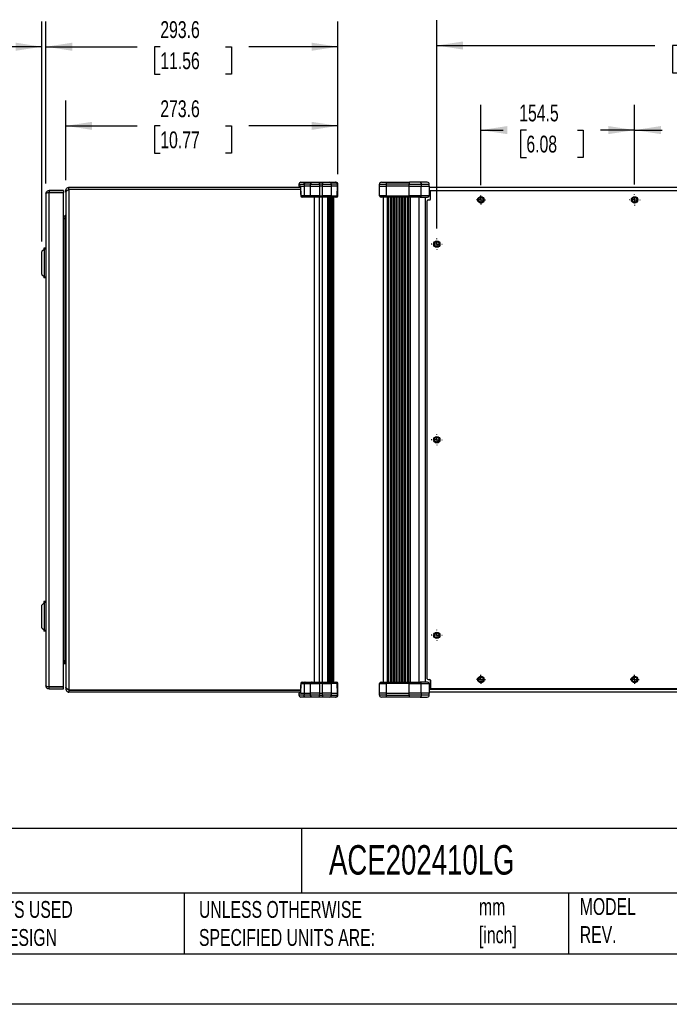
# Model space of a CAD drawing. Header units: millimetres. Extents: x 0 to 2235, y 0 to 1727.
# Tile 2 of 6: x 963 to 1616, y 0 to 991. Entities that reach past the tile are written whole.
import ezdxf

# ---------------------------------------------------------------- set-up
doc = ezdxf.new("R2010")
doc.units = ezdxf.units.MM
doc.header["$LTSCALE"] = 8
doc.linetypes.add('CENTERX2', pattern=[20.32, 12.7, -2.54, 2.54, -2.54])
doc.layers.add('CENTER', color=40, linetype='CENTERX2')
doc.layers.add('DIMENSIONS', color=140, linetype='Continuous', lineweight=25)
doc.layers.add('TEXT', color=140, linetype='Continuous', lineweight=25)
doc.styles.add('SLDTEXTSTYLE0', font='TXT', dxfattribs={"width": 0.7})
doc.dimstyles.new('SLDDIMSTYLE1', dxfattribs={"dimtxt": 17.264063, "dimasz": 26.416, "dimexe": 0, "dimexo": 0.0625, "dimgap": 4.316016, "dimtad": 0, "dimtih": 1, "dimtoh": 1, "dimdec": 1, "dimrnd": 1e-09, "dimzin": 12, "dimdsep": 46, "dimtxsty": 'SLDTEXTSTYLE0', "dimsah": 1, "dimcen": 0.09, "dimadec": 0, "dimazin": 3, "dimtfac": 1, "dimtdec": 1, "dimtofl": 0, "dimtmove": 0, "dimatfit": 3, "dimfxl": 0, "dimfrac": 2, "dimtolj": 1, "dimtzin": 12, "dimarcsym": 0})
doc.dimstyles.new('SLDDIMSTYLE2', dxfattribs={"dimtxt": 17.264063, "dimasz": 26.416, "dimexe": 0, "dimexo": 0.0625, "dimgap": 4.316016, "dimtad": 0, "dimtih": 1, "dimtoh": 1, "dimdec": 1, "dimrnd": 1e-09, "dimzin": 12, "dimdsep": 46, "dimtxsty": 'SLDTEXTSTYLE0', "dimsah": 1, "dimcen": 0.09, "dimadec": 0, "dimazin": 3, "dimtfac": 1, "dimtdec": 1, "dimtmove": 0, "dimatfit": 0, "dimfxl": 0, "dimfrac": 2, "dimtolj": 1, "dimtzin": 12, "dimarcsym": 0})

# ---------------------------------------------------------------- blocks, each defined once
blk = doc.blocks.new('_D_6')
at = {"layer": 'DIMENSIONS'}
for p, q in [((1009.06, 829.27), (1009.06, 909.41)), ((1282.67, 835.37), (1282.67, 909.41)), ((1009.06, 884.01), (1080.65, 884.01)), ((1104.04, 884.01), (1098.24, 884.01)), ((1098.24, 884.01), (1098.24, 856.57)), ((1169.7, 884.01), (1175.5, 884.01)), ((1175.5, 884.01), (1175.5, 856.57)), ((1282.67, 884.01), (1193.1, 884.01)), ((1098.24, 856.57), (1104.04, 856.57)), ((1175.5, 856.57), (1169.7, 856.57))]:
    blk.add_line(p, q, dxfattribs=at)
for points in [[(1009.06, 884.01), (1035.48, 879.95), (1035.48, 888.08)], [(1282.67, 884.01), (1256.26, 888.08), (1256.26, 879.95)]]:
    blk.add_solid(points, dxfattribs=at)
at = {"layer": 'DIMENSIONS', "char_height": 16.933, "attachment_point": 1, "style": 'SLDTEXTSTYLE0'}
for s, insert in [('273.6', (1104.04, 909.71)), ('10.77', (1104.04, 878.4))]:
    blk.add_mtext(s, dxfattribs=dict(at, insert=insert))
blk = doc.blocks.new('_D_7')
at = {"layer": 'DIMENSIONS'}
for p, q in [((989.08, 826.09), (989.08, 989.04)), ((1282.67, 835.37), (1282.67, 989.04)), ((989.08, 963.64), (1080.65, 963.64)), ((1104.04, 963.64), (1098.24, 963.64)), ((1098.24, 963.64), (1098.24, 936.2)), ((1169.7, 963.64), (1175.5, 963.64)), ((1175.5, 963.64), (1175.5, 936.2)), ((1282.67, 963.64), (1193.1, 963.64)), ((1098.24, 936.2), (1104.04, 936.2)), ((1175.5, 936.2), (1169.7, 936.2))]:
    blk.add_line(p, q, dxfattribs=at)
for points in [[(989.08, 963.64), (1015.49, 959.58), (1015.49, 967.7)], [(1282.67, 963.64), (1256.26, 967.7), (1256.26, 959.58)]]:
    blk.add_solid(points, dxfattribs=at)
at = {"layer": 'DIMENSIONS', "char_height": 16.933, "attachment_point": 1, "style": 'SLDTEXTSTYLE0'}
for s, insert in [('293.6', (1104.04, 989.33)), ('11.56', (1104.04, 958.03))]:
    blk.add_mtext(s, dxfattribs=dict(at, insert=insert))
blk = doc.blocks.new('_D_8')
at = {"layer": 'DIMENSIONS'}
for p, q in [((985.01, 767.58), (985.01, 989.04)), ((989.08, 826.09), (989.08, 989.04)), ((870.33, 963.64), (864.53, 963.64)), ((864.53, 963.64), (864.53, 936.2)), ((921.63, 963.64), (927.43, 963.64)), ((927.43, 963.64), (927.43, 936.2)), ((985.01, 963.64), (945.02, 963.64)), ((989.08, 963.64), (1039.88, 963.64)), ((864.53, 936.2), (870.33, 936.2)), ((927.43, 936.2), (921.63, 936.2))]:
    blk.add_line(p, q, dxfattribs=at)
for points in [[(985.01, 963.64), (958.6, 967.7), (958.6, 959.58)], [(989.08, 963.64), (1015.49, 959.58), (1015.49, 967.7)]]:
    blk.add_solid(points, dxfattribs=at)
at = {"layer": 'DIMENSIONS', "char_height": 16.933, "attachment_point": 1, "style": 'SLDTEXTSTYLE0'}
for s, insert in [('4.1', (877.51, 989.33)), ('0.16', (870.33, 958.03))]:
    blk.add_mtext(s, dxfattribs=dict(at, insert=insert))
blk = doc.blocks.new('_D_9')
at = {"layer": 'DIMENSIONS'}
for p, q in [((1426.49, 824.18), (1426.49, 905.15)), ((1581.01, 825.16), (1581.01, 905.15)), ((1426.49, 879.75), (1448.77, 879.75)), ((1472.17, 879.75), (1466.37, 879.75)), ((1466.37, 879.75), (1466.37, 852.32)), ((1523.47, 879.75), (1529.27, 879.75)), ((1529.27, 879.75), (1529.27, 852.32)), ((1581.01, 879.75), (1546.86, 879.75)), ((1466.37, 852.32), (1472.17, 852.32)), ((1529.27, 852.32), (1523.47, 852.32))]:
    blk.add_line(p, q, dxfattribs=at)
for points in [[(1426.49, 879.75), (1452.91, 875.69), (1452.91, 883.82)], [(1581.01, 879.75), (1554.59, 883.82), (1554.59, 875.69)]]:
    blk.add_solid(points, dxfattribs=at)
at = {"layer": 'DIMENSIONS', "char_height": 16.933, "attachment_point": 1, "style": 'SLDTEXTSTYLE0'}
for s, insert in [('154.5', (1464.99, 905.45)), ('6.08', (1472.17, 874.14))]:
    blk.add_mtext(s, dxfattribs=dict(at, insert=insert))
blk = doc.blocks.new('_D_10')
at = {"layer": 'DIMENSIONS'}
for p, q in [((1581.01, 825.16), (1581.01, 905.15)), ((1735.53, 825.44), (1735.53, 905.15)), ((1581.01, 879.75), (1608.64, 879.75)), ((1632.03, 879.75), (1626.23, 879.75)), ((1626.23, 879.75), (1626.23, 852.32)), ((1683.33, 879.75), (1689.13, 879.75)), ((1689.13, 879.75), (1689.13, 852.32)), ((1735.53, 879.75), (1706.73, 879.75)), ((1626.23, 852.32), (1632.03, 852.32)), ((1689.13, 852.32), (1683.33, 852.32))]:
    blk.add_line(p, q, dxfattribs=at)
for points in [[(1581.01, 879.75), (1607.42, 875.69), (1607.42, 883.82)], [(1735.53, 879.75), (1709.11, 883.82), (1709.11, 875.69)]]:
    blk.add_solid(points, dxfattribs=at)
at = {"layer": 'DIMENSIONS', "char_height": 16.933, "attachment_point": 1, "style": 'SLDTEXTSTYLE0'}
for s, insert in [('154.5', (1624.85, 905.45)), ('6.08', (1632.03, 874.14))]:
    blk.add_mtext(s, dxfattribs=dict(at, insert=insert))
blk = doc.blocks.new('_D_12')
at = {"layer": 'DIMENSIONS'}
for p, q in [((1382.04, 780.71), (1382.04, 990.26)), ((1934.49, 780.99), (1934.49, 990.26)), ((1382.04, 964.86), (1601.46, 964.86)), ((1624.85, 964.86), (1619.05, 964.86)), ((1619.05, 964.86), (1619.05, 937.42)), ((1690.51, 964.86), (1696.31, 964.86)), ((1696.31, 964.86), (1696.31, 937.42)), ((1934.49, 964.86), (1713.91, 964.86)), ((1619.05, 937.42), (1624.85, 937.42)), ((1696.31, 937.42), (1690.51, 937.42))]:
    blk.add_line(p, q, dxfattribs=at)
for points in [[(1382.04, 964.86), (1408.46, 960.8), (1408.46, 968.92)], [(1934.49, 964.86), (1908.08, 968.92), (1908.08, 960.8)]]:
    blk.add_solid(points, dxfattribs=at)
at = {"layer": 'DIMENSIONS', "char_height": 16.933, "attachment_point": 1, "style": 'SLDTEXTSTYLE0'}
for s, insert in [('552.5', (1624.85, 990.55)), ('21.75', (1624.85, 959.25))]:
    blk.add_mtext(s, dxfattribs=dict(at, insert=insert))
blk = doc.blocks.new('SW_CENTERMARKSYMBOL_7')
at = {"layer": 'CENTER', "color": 0}
for p, q in [((-2.54, 0), (-4.52374, 0)), ((0, 0), (-2.54, 0)), ((0, 2.54), (0, 4.52374)), ((0, 0), (0, 2.54)), ((0, 0), (0, -2.54)), ((0, 0), (2.54, 0)), ((2.54, 0), (4.52374, 0)), ((0, -2.54), (0, -4.52374))]:
    blk.add_line(p, q, dxfattribs=at)
blk = doc.blocks.new('SW_CENTERMARKSYMBOL_8')
at = {"layer": 'CENTER', "color": 0}
for p, q in [((-2.54, 0), (-4.52374, 0)), ((0, 0), (-2.54, 0)), ((0, 2.54), (0, 4.52374)), ((0, 0), (0, 2.54)), ((0, 0), (0, -2.54)), ((0, 0), (2.54, 0)), ((2.54, 0), (4.52374, 0)), ((0, -2.54), (0, -4.52374))]:
    blk.add_line(p, q, dxfattribs=at)
blk = doc.blocks.new('SW_CENTERMARKSYMBOL_9')
at = {"layer": 'CENTER', "color": 0}
for p, q in [((-2.54, 0), (-4.52374, 0)), ((0, 0), (-2.54, 0)), ((0, 2.54), (0, 4.52374)), ((0, 0), (0, 2.54)), ((0, 0), (0, -2.54)), ((0, 0), (2.54, 0)), ((2.54, 0), (4.52374, 0)), ((0, -2.54), (0, -4.52374))]:
    blk.add_line(p, q, dxfattribs=at)
blk = doc.blocks.new('SW_CENTERMARKSYMBOL_10')
at = {"layer": 'CENTER', "color": 0}
for p, q in [((-5.08, 0), (-5.5118, 0)), ((0, 0), (-2.54, 0)), ((0, 5.08), (0, 5.5118)), ((0, 0), (0, 2.54)), ((0, 0), (0, -2.54)), ((0, 0), (2.54, 0)), ((5.08, 0), (5.5118, 0)), ((0, -5.08), (0, -5.5118))]:
    blk.add_line(p, q, dxfattribs=at)
blk = doc.blocks.new('SW_CENTERMARKSYMBOL_11')
at = {"layer": 'CENTER', "color": 0}
for p, q in [((-5.08, 0), (-5.5118, 0)), ((0, 0), (-2.54, 0)), ((0, 5.08), (0, 5.5118)), ((0, 0), (0, 2.54)), ((0, 0), (0, -2.54)), ((0, 0), (2.54, 0)), ((5.08, 0), (5.5118, 0)), ((0, -5.08), (0, -5.5118))]:
    blk.add_line(p, q, dxfattribs=at)
blk = doc.blocks.new('SW_CENTERMARKSYMBOL_12')
at = {"layer": 'CENTER', "color": 0}
for p, q in [((-5.08, 0), (-5.5118, 0)), ((0, 0), (-2.54, 0)), ((0, 5.08), (0, 5.5118)), ((0, 0), (0, 2.54)), ((0, 0), (0, -2.54)), ((0, 0), (2.54, 0)), ((5.08, 0), (5.5118, 0)), ((0, -5.08), (0, -5.5118))]:
    blk.add_line(p, q, dxfattribs=at)
blk = doc.blocks.new('SW_CENTERMARKSYMBOL_13')
at = {"layer": 'CENTER', "color": 0}
for p, q in [((-5.08, 0), (-5.5118, 0)), ((0, 0), (-2.54, 0)), ((0, 5.08), (0, 5.5118)), ((0, 0), (0, 2.54)), ((0, 0), (0, -2.54)), ((0, 0), (2.54, 0)), ((5.08, 0), (5.5118, 0)), ((0, -5.08), (0, -5.5118))]:
    blk.add_line(p, q, dxfattribs=at)

msp = doc.modelspace()

# ---------------------------------------------------------------- linework, layer by layer
for p, q in [((1243.46, 825.21), (1243.46, 823.21)), ((1243.46, 825.21), (1248.62, 825.21)), ((1245.24, 823.21), (1243.46, 823.21)), ((1245.05, 823.27), (1245.34, 813.66)), ((1245.24, 823.21), (1248.62, 823.21)), ((1245.46, 827.21), (1249.89, 827.21)), ((1254.97, 825.21), (1248.62, 825.21)), ((1248.62, 825.21), (1248.62, 823.21)), ((1254.97, 823.21), (1248.62, 823.21)), ((1248.62, 823.21), (1248.72, 813.68)), ((1249.89, 827.21), (1256.97, 827.21)), ((1254.97, 823.21), (1254.97, 825.21)), ((1254.97, 825.21), (1264.07, 825.21)), ((1254.97, 823.21), (1264.07, 823.21)), ((1255.13, 813.68), (1254.97, 823.21)), ((1256.97, 827.21), (1264.07, 827.21)), ((1264.07, 825.21), (1264.07, 827.21)), ((1264.07, 827.21), (1267.23, 827.21)), ((1264.07, 825.21), (1264.07, 823.21)), ((1267.23, 825.21), (1264.07, 825.21)), ((1267.23, 823.21), (1264.07, 823.21)), ((1264.07, 823.21), (1264.07, 813.68)), ((1267.23, 827.21), (1267.23, 825.21)), ((1267.23, 827.21), (1274.09, 827.21)), ((1267.23, 825.21), (1276.02, 825.21)), ((1267.23, 823.21), (1267.23, 825.21)), ((1267.23, 823.21), (1276.02, 823.21)), ((1267.23, 813.68), (1267.23, 823.21)), ((1274.09, 827.21), (1280.26, 827.21)), ((1276.02, 823.21), (1275.86, 813.68)), ((1276.02, 825.21), (1276.02, 823.21)), ((1282.19, 825.21), (1276.02, 825.21)), ((1282.19, 823.21), (1276.02, 823.21)), ((1280.67, 827.21), (1280.26, 827.21)), ((1282.03, 813.68), (1282.19, 823.21)), ((1282.19, 823.21), (1282.19, 825.21)), ((1282.19, 825.21), (1282.67, 825.21)), ((1282.19, 823.21), (1282.67, 823.21)), ((1282.51, 813.68), (1282.67, 823.21)), ((1282.67, 823.21), (1282.67, 825.21)), ((1324.36, 825.21), (1331.1, 825.21)), ((1324.36, 823.21), (1324.36, 825.21)), ((1324.52, 813.68), (1324.36, 823.21)), ((1324.36, 823.21), (1331.1, 823.21)), ((1326.36, 827.21), (1331.62, 827.21)), ((1331.1, 825.21), (1331.1, 823.21)), ((1354.13, 825.21), (1331.1, 825.21)), ((1354.13, 823.21), (1331.1, 823.21)), ((1331.1, 823.21), (1331.15, 813.68)), ((1331.62, 827.21), (1354.65, 827.21)), ((1354.13, 823.21), (1354.13, 825.21)), ((1354.13, 825.21), (1366.49, 825.21)), ((1354.13, 823.21), (1366.49, 823.21)), ((1354.18, 813.68), (1354.13, 823.21)), ((1365.26, 827.21), (1354.65, 827.21)), ((1372.56, 827.21), (1365.26, 827.21)), ((1366.39, 813.68), (1366.49, 823.21)), ((1366.49, 825.21), (1366.49, 823.21)), ((1366.49, 825.21), (1374.56, 825.21)), ((1366.49, 823.21), (1374.47, 823.21)), ((1374.47, 823.21), (1374.56, 823.21)), ((1374.56, 823.21), (1374.56, 825.21)), ((989.08, 815.93), (989.08, 320.45)), ((992.16, 819.02), (992.16, 816.96)), ((1006.86, 819.02), (992.16, 819.02)), ((992.16, 319.43), (992.16, 816.96)), ((992.16, 816.96), (1006.86, 816.96)), ((1006.86, 816.96), (992.16, 816.96)), ((1006.86, 819.02), (1006.86, 816.96)), ((1006.86, 319.43), (1006.86, 816.96)), ((1010.56, 819.11), (1009.06, 819.11)), ((1009.06, 817.2), (1009.06, 819.11)), ((1009.06, 817.2), (1009.06, 319.18)), ((1012.15, 820.13), (1012.15, 822.19)), ((1012.15, 822.19), (1245.08, 822.19)), ((1012.15, 820.13), (1012.15, 316.25)), ((1245.14, 820.13), (1012.15, 820.13)), ((1245.14, 820.13), (1012.15, 820.13)), ((1023.35, 820.13), (1023.35, 820.13)), ((1039.22, 820.13), (1039.22, 820.13)), ((1232.9, 820.13), (1232.9, 820.13)), ((1248.72, 813.68), (1245.54, 813.68)), ((1255.13, 813.68), (1248.72, 813.68)), ((1264.07, 813.68), (1255.13, 813.68)), ((1264.07, 813.68), (1267.23, 813.68)), ((1264.07, 812.21), (1264.07, 813.68)), ((1275.86, 813.68), (1267.23, 813.68)), ((1267.23, 813.68), (1267.23, 812.21)), ((1275.86, 813.68), (1282.03, 813.68)), ((1282.51, 813.68), (1282.03, 813.68)), ((1331.15, 813.68), (1324.52, 813.68)), ((1331.15, 813.68), (1354.18, 813.68)), ((1366.39, 813.68), (1354.18, 813.68)), ((1374.28, 813.68), (1366.39, 813.68)), ((1374.39, 819.11), (1942.14, 819.11)), ((1374.45, 822.19), (1942.08, 822.19)), ((1375.69, 810.29), (1375.69, 818.22)), ((1375.69, 810.26), (1375.69, 815.84)), ((1375.69, 815.84), (1375.69, 815.84)), ((1376.49, 819.02), (1940.05, 819.02)), ((1249.68, 812.21), (1246.84, 812.21)), ((1256.63, 812.21), (1249.68, 812.21)), ((1264.07, 812.21), (1256.63, 812.21)), ((1259.07, 324.18), (1259.07, 812.21)), ((1267.23, 812.21), (1264.07, 812.21)), ((1264.07, 324.18), (1264.07, 812.21)), ((1274.41, 812.21), (1267.23, 812.21)), ((1267.23, 324.18), (1267.23, 812.21)), ((1272.06, 812.21), (1272.06, 324.18)), ((1272.45, 324.18), (1272.45, 812.21)), ((1272.84, 812.21), (1272.84, 324.18)), ((1273.23, 324.18), (1273.23, 812.21)), ((1273.61, 812.21), (1273.61, 324.18)), ((1274, 324.18), (1274, 812.21)), ((1274.39, 812.21), (1274.39, 324.18)), ((1280.58, 812.21), (1274.41, 812.21)), ((1274.78, 324.18), (1274.78, 812.21)), ((1275.17, 812.21), (1275.17, 324.18)), ((1275.56, 324.18), (1275.56, 812.21)), ((1275.94, 812.21), (1275.94, 324.18)), ((1276.33, 324.18), (1276.33, 812.21)), ((1276.72, 812.21), (1276.72, 324.18)), ((1277.11, 324.18), (1277.11, 812.21)), ((1277.5, 812.21), (1277.5, 324.18)), ((1277.88, 324.18), (1277.88, 812.21)), ((1278.23, 812.21), (1278.23, 324.18)), ((1278.57, 324.18), (1278.57, 812.21)), ((1281.01, 812.21), (1280.58, 812.21)), ((1331.53, 812.21), (1326.02, 812.21)), ((1328.46, 324.18), (1328.46, 812.21)), ((1354.56, 812.21), (1331.53, 812.21)), ((1332.16, 812.21), (1332.16, 324.18)), ((1333.61, 324.18), (1333.61, 812.21)), ((1335.06, 812.21), (1335.06, 324.18)), ((1336.51, 324.18), (1336.51, 812.21)), ((1337.96, 812.21), (1337.96, 324.18)), ((1339.41, 324.18), (1339.41, 812.21)), ((1340.86, 812.21), (1340.86, 324.18)), ((1342.31, 324.18), (1342.31, 812.21)), ((1343.76, 812.21), (1343.76, 324.18)), ((1345.2, 324.18), (1345.2, 812.21)), ((1346.65, 812.21), (1346.65, 324.18)), ((1348.1, 324.18), (1348.1, 812.21)), ((1349.55, 812.21), (1349.55, 324.18)), ((1351, 324.18), (1351, 812.21)), ((1352.45, 812.21), (1352.45, 324.18)), ((1353.9, 324.18), (1353.9, 812.21)), ((1365.46, 812.21), (1354.56, 812.21)), ((1355.19, 812.21), (1355.19, 324.18)), ((1363.96, 812.21), (1363.96, 324.18)), ((1365.46, 812.21), (1372.79, 812.21)), ((1370.46, 812.21), (1370.46, 324.18)), ((1372.52, 327.69), (1372.52, 808.7)), ((1373.31, 809.49), (1374.9, 809.49)), ((1006.86, 793.31), (1008.03, 793.31)), ((1008.03, 793.31), (1008.03, 791.25)), ((1006.86, 791.25), (1008.03, 791.25)), ((1006.86, 790.77), (1008.03, 790.77)), ((1008.03, 791.25), (1008.63, 791.34)), ((1008.03, 790.77), (1008.03, 345.61)), ((987.55, 759.96), (985.01, 757.42)), ((985.01, 734.56), (985.01, 757.42)), ((987.07, 760.99), (987.07, 759.48)), ((989.08, 760.99), (987.07, 760.99)), ((989.08, 759.96), (987.55, 759.96)), ((987.55, 732.02), (987.55, 759.96)), ((985.01, 734.56), (987.55, 732.02)), ((987.07, 732.5), (987.07, 730.99)), ((989.08, 730.99), (987.07, 730.99)), ((987.55, 732.02), (989.08, 732.02)), ((987.55, 404.36), (985.01, 401.82)), ((985.01, 378.96), (985.01, 401.82)), ((987.07, 405.39), (987.07, 403.88)), ((989.08, 405.39), (987.07, 405.39)), ((989.08, 404.36), (987.55, 404.36)), ((987.55, 376.42), (987.55, 404.36)), ((985.01, 378.96), (987.55, 376.42)), ((987.07, 376.9), (987.07, 375.39)), ((989.08, 375.39), (987.07, 375.39)), ((987.55, 376.42), (989.08, 376.42)), ((1008.03, 345.61), (1006.86, 345.61)), ((1006.86, 345.13), (1008.03, 345.13)), ((1006.86, 343.07), (1008.03, 343.07)), ((1008.03, 345.13), (1008.63, 345.05)), ((1008.03, 343.07), (1008.03, 345.13)), ((1006.86, 319.43), (992.16, 319.43)), ((992.16, 317.37), (992.16, 319.42)), ((992.16, 319.42), (1006.86, 319.42)), ((992.16, 317.37), (1006.86, 317.37)), ((1006.86, 317.37), (1006.86, 319.42)), ((1009.06, 319.18), (1009.06, 317.28)), ((1010.56, 317.28), (1009.06, 317.28)), ((1245.34, 322.72), (1245.05, 313.12)), ((1245.54, 322.7), (1248.72, 322.7)), ((1246.84, 324.18), (1249.68, 324.18)), ((1248.72, 322.7), (1248.62, 313.18)), ((1248.72, 322.7), (1255.13, 322.7)), ((1249.68, 324.18), (1256.63, 324.18)), ((1254.97, 313.18), (1255.13, 322.7)), ((1255.13, 322.7), (1264.07, 322.7)), ((1256.63, 324.18), (1264.07, 324.18)), ((1264.07, 322.7), (1264.07, 324.18)), ((1264.07, 324.18), (1267.23, 324.18)), ((1267.23, 322.7), (1264.07, 322.7)), ((1264.07, 322.7), (1264.07, 313.18)), ((1267.23, 324.18), (1267.23, 322.7)), ((1267.23, 324.18), (1274.41, 324.18)), ((1267.23, 313.18), (1267.23, 322.7)), ((1267.23, 322.7), (1275.86, 322.7)), ((1274.41, 324.18), (1280.58, 324.18)), ((1275.86, 322.7), (1276.02, 313.18)), ((1282.03, 322.7), (1275.86, 322.7)), ((1280.58, 324.18), (1281.01, 324.18)), ((1282.19, 313.18), (1282.03, 322.7)), ((1282.03, 322.7), (1282.51, 322.7)), ((1282.67, 313.18), (1282.51, 322.7)), ((1324.36, 313.18), (1324.52, 322.7)), ((1324.52, 322.7), (1331.15, 322.7)), ((1326.02, 324.18), (1331.53, 324.18)), ((1331.15, 322.7), (1331.1, 313.18)), ((1354.18, 322.7), (1331.15, 322.7)), ((1331.53, 324.18), (1354.56, 324.18)), ((1354.13, 313.18), (1354.18, 322.7)), ((1354.18, 322.7), (1366.39, 322.7)), ((1354.56, 324.18), (1365.46, 324.18)), ((1372.79, 324.18), (1365.46, 324.18)), ((1366.49, 313.18), (1366.39, 322.7)), ((1366.39, 322.7), (1374.28, 322.7)), ((1373.31, 326.89), (1374.9, 326.89)), ((1374.28, 322.7), (1374.47, 313.18)), ((1374.39, 317.28), (1942.14, 317.28)), ((1375.69, 320.54), (1375.69, 326.12)), ((1375.69, 326.1), (1375.69, 318.16)), ((1375.69, 320.54), (1375.69, 320.54)), ((1940.05, 317.37), (1376.49, 317.37)), ((1012.15, 316.25), (1245.14, 316.25)), ((1012.15, 316.25), (1012.15, 314.19)), ((1245.14, 316.25), (1012.15, 316.25)), ((1245.08, 314.19), (1012.15, 314.19)), ((1031.28, 316.25), (1031.28, 316.25)), ((1037.63, 316.25), (1037.63, 316.25)), ((1234.48, 316.25), (1234.48, 316.25)), ((1240.83, 316.25), (1240.83, 316.25)), ((1243.46, 313.18), (1243.46, 311.18)), ((1245.24, 313.18), (1243.46, 313.18)), ((1248.62, 311.18), (1243.46, 311.18)), ((1245.24, 313.18), (1248.62, 313.18)), ((1249.89, 309.18), (1245.46, 309.18)), ((1248.62, 313.18), (1254.97, 313.18)), ((1248.62, 313.18), (1248.62, 311.18)), ((1254.97, 311.18), (1248.62, 311.18)), ((1256.97, 309.18), (1249.89, 309.18)), ((1254.97, 311.18), (1254.97, 313.18)), ((1264.07, 313.18), (1254.97, 313.18)), ((1264.07, 311.18), (1254.97, 311.18)), ((1264.07, 309.18), (1256.97, 309.18)), ((1264.07, 313.18), (1264.07, 311.18)), ((1264.07, 313.18), (1267.23, 313.18)), ((1264.07, 309.18), (1264.07, 311.18)), ((1264.07, 311.18), (1267.23, 311.18)), ((1267.23, 309.18), (1264.07, 309.18)), ((1267.23, 311.18), (1267.23, 313.18)), ((1276.02, 313.18), (1267.23, 313.18)), ((1267.23, 311.18), (1267.23, 309.18)), ((1276.02, 311.18), (1267.23, 311.18)), ((1274.09, 309.18), (1267.23, 309.18)), ((1280.26, 309.18), (1274.09, 309.18)), ((1276.02, 313.18), (1276.02, 311.18)), ((1276.02, 313.18), (1282.19, 313.18)), ((1276.02, 311.18), (1282.19, 311.18)), ((1280.67, 309.18), (1280.26, 309.18)), ((1282.19, 311.18), (1282.19, 313.18)), ((1282.67, 313.18), (1282.19, 313.18)), ((1282.67, 311.18), (1282.19, 311.18)), ((1282.67, 311.18), (1282.67, 313.18)), ((1324.36, 311.18), (1324.36, 313.18)), ((1331.1, 313.18), (1324.36, 313.18)), ((1331.1, 311.18), (1324.36, 311.18)), ((1331.62, 309.18), (1326.36, 309.18)), ((1331.1, 313.18), (1331.1, 311.18)), ((1331.1, 313.18), (1354.13, 313.18)), ((1331.1, 311.18), (1354.13, 311.18)), ((1354.65, 309.18), (1331.62, 309.18)), ((1354.13, 311.18), (1354.13, 313.18)), ((1366.49, 313.18), (1354.13, 313.18)), ((1366.49, 311.18), (1354.13, 311.18)), ((1365.26, 309.18), (1354.65, 309.18)), ((1365.26, 309.18), (1372.56, 309.18)), ((1366.49, 313.18), (1366.49, 311.18)), ((1374.47, 313.18), (1366.49, 313.18)), ((1374.56, 311.18), (1366.49, 311.18)), ((1942.08, 314.19), (1374.45, 314.19)), ((1374.56, 313.18), (1374.47, 313.18)), ((1374.56, 311.18), (1374.56, 313.18))]:
    msp.add_line(p, q)
at = {"color": 7, "linetype": 'Continuous'}
msp.add_line((2235.22, 0.02), (0.02, 0.02), dxfattribs=at)
for centre, radius in [((1426.49, 809.49), 3.25), ((1581.01, 809.49), 3.25), ((1426.49, 809.49), 2.41), ((1581.01, 809.49), 2.41), ((1382.04, 765.04), 3.25), ((1382.04, 765.04), 2.41), ((1382.04, 568.19), 3.25), ((1382.04, 568.19), 2.41), ((1382.04, 371.34), 3.25), ((1382.04, 371.34), 2.41), ((1426.49, 326.89), 3.25), ((1426.49, 326.89), 2.41), ((1581.01, 326.89), 3.25), ((1581.01, 326.89), 2.41)]:
    msp.add_circle(centre, radius)
for centre, radius, start, end in [((1245.46, 825.21), 2, 90, 180), ((1274.05, 825.24), 1.97, 359.02424, 88.98981), ((1280.23, 825.24), 1.97, 359.02424, 88.98981), ((1280.67, 825.21), 2, 0, 90), ((1326.36, 825.21), 2, 90, 180), ((1333.42, 825.67), 2.37, 139.60931, 191.36905), ((1356.45, 825.67), 2.37, 139.60931, 191.36906), ((1372.56, 825.21), 2, 0, 90), ((1246.84, 813.71), 1.5, 181.71466, 270), ((1246.95, 813.61), 1.4, 176.98994, 265.56227), ((1274.39, 813.68), 1.47, 270.98724, 359.999), ((1280.56, 813.68), 1.47, 270.98724, 359.999), ((1281.01, 813.71), 1.5, 270, 359), ((1326.02, 813.71), 1.5, 181, 270), ((1332.85, 813.34), 1.74, 168.8058, 220.70472), ((1355.88, 813.34), 1.74, 168.8058, 220.70472), ((1372.79, 813.71), 1.5, 270, 0), ((1372.79, 813.7), 1.5, 270.14429, 359.1504), ((1376.49, 818.22), 0.794, 90, 180), ((1373.31, 808.7), 0.794, 90, 180), ((1374.9, 810.29), 0.794, 270, 0), ((1373.31, 327.69), 0.794, 180, 270), ((1246.84, 322.68), 1.5, 90, 178.25246), ((1246.95, 322.78), 1.4, 94.43773, 183.01006), ((1274.39, 322.7), 1.47, 0.001, 89.01276), ((1280.56, 322.7), 1.47, 0.001, 89.01276), ((1281.01, 322.68), 1.5, 1, 90), ((1326.02, 322.68), 1.5, 90, 179), ((1332.85, 323.04), 1.74, 139.29528, 191.1942), ((1355.88, 323.04), 1.74, 139.29528, 191.1942), ((1372.79, 322.68), 1.5, 0, 90), ((1372.79, 322.68), 1.5, 0.8496, 89.85571), ((1374.9, 326.1), 0.794, 0, 90), ((1376.49, 318.16), 0.794, 180, 270), ((1245.46, 311.18), 2, 180, 270), ((1274.05, 311.14), 1.97, 271.01019, 0.97576), ((1280.23, 311.14), 1.97, 271.01019, 0.97576), ((1280.67, 311.18), 2, 270, 0), ((1326.36, 311.18), 2, 180, 270), ((1333.42, 310.71), 2.37, 168.63095, 220.39069), ((1356.45, 310.71), 2.37, 168.63095, 220.39069), ((1372.56, 311.18), 2, 270, 0)]:
    msp.add_arc(centre, radius, start, end)
for points in [[(1245.54, 813.68), (1245.44, 816.82), (1245.34, 819.99), (1245.24, 823.21)], [(1374.29, 813.68), (1374.29, 813.68), (1374.29, 813.68), (1374.29, 813.68)], [(1245.24, 313.18), (1245.34, 316.39), (1245.44, 319.57), (1245.54, 322.7)], [(1374.29, 322.7), (1374.29, 322.7), (1374.29, 322.7), (1374.28, 322.7)]]:
    msp.add_open_spline(points, degree=3)
for points, knots in [([(1248.62, 825.21), (1248.62, 825.47), (1248.65, 825.73), (1248.78, 826.22), (1248.87, 826.44), (1249.11, 826.81), (1249.25, 826.96), (1249.56, 827.16), (1249.72, 827.21), (1249.89, 827.21)], [0, 0, 0, 0, 0.25, 0.25, 0.5, 0.5, 0.75, 0.75, 1, 1, 1, 1]), ([(1254.97, 825.21), (1254.97, 825.47), (1255.02, 825.73), (1255.22, 826.22), (1255.37, 826.44), (1255.74, 826.81), (1255.96, 826.96), (1256.44, 827.16), (1256.71, 827.21), (1256.97, 827.21)], [0, 0, 0, 0, 0.25, 0.25, 0.5, 0.5, 0.75, 0.75, 1, 1, 1, 1]), ([(1365.26, 827.21), (1365.42, 827.21), (1365.58, 827.16), (1365.88, 826.96), (1366.02, 826.81), (1366.25, 826.44), (1366.34, 826.22), (1366.46, 825.73), (1366.49, 825.47), (1366.49, 825.21)], [0, 0, 0, 0, 0.25, 0.25, 0.5, 0.5, 0.75, 0.75, 1, 1, 1, 1]), ([(1374.47, 823.21), (1374.46, 822.46), (1374.42, 820.87), (1374.36, 817.7), (1374.32, 815.27), (1374.29, 813.68)], [0, 0, 0, 0, 0.236123, 0.500011, 1, 1, 1, 1]), ([(989.08, 815.93), (989.08, 816.33), (989.16, 816.74), (989.47, 817.49), (989.7, 817.83), (990.27, 818.4), (990.61, 818.63), (991.36, 818.94), (991.76, 819.02), (992.16, 819.02)], [0, 0, 0, 0, 0.25, 0.25, 0.5, 0.5, 0.75, 0.75, 1, 1, 1, 1]), ([(992.16, 816.96), (991.76, 816.87), (991.36, 816.79), (990.61, 816.61), (990.27, 816.53), (989.7, 816.36), (989.47, 816.27), (989.16, 816.1), (989.08, 816.02), (989.08, 815.93)], [0, 0, 0, 0, 0.25, 0.25, 0.5, 0.5, 0.75, 0.75, 1, 1, 1, 1]), ([(991.75, 816.87), (991.76, 816.87), (991.87, 816.95), (992.02, 816.96), (992.16, 816.96)], [0, 0, 0, 0, 0.062371, 1, 1, 1, 1]), ([(1009.06, 819.11), (1009.06, 819.51), (1009.14, 819.91), (1009.45, 820.66), (1009.68, 821), (1010.25, 821.57), (1010.59, 821.8), (1011.34, 822.11), (1011.74, 822.19), (1012.15, 822.19)], [0, 0, 0, 0, 0.25, 0.25, 0.5, 0.5, 0.75, 0.75, 1, 1, 1, 1]), ([(1012.15, 820.13), (1011.74, 819.89), (1011.34, 819.64), (1010.59, 819.16), (1010.25, 818.91), (1009.68, 818.42), (1009.45, 818.18), (1009.14, 817.69), (1009.06, 817.45), (1009.06, 817.2)], [0, 0, 0, 0, 0.25, 0.25, 0.5, 0.5, 0.75, 0.75, 1, 1, 1, 1]), ([(1245.34, 813.66), (1245.34, 813.66), (1245.33, 813.67), (1245.39, 813.67), (1245.49, 813.68), (1245.54, 813.68)], [0, 0, 0, 0, 0.063079, 0.555982, 1, 1, 1, 1]), ([(1249.68, 812.21), (1249.55, 812.21), (1249.43, 812.25), (1249.2, 812.39), (1249.1, 812.5), (1248.92, 812.77), (1248.85, 812.94), (1248.75, 813.29), (1248.73, 813.49), (1248.72, 813.68)], [0, 0, 0, 0, 0.25, 0.25, 0.5, 0.5, 0.75, 0.75, 1, 1, 1, 1]), ([(1256.63, 812.21), (1256.44, 812.21), (1256.25, 812.25), (1255.89, 812.39), (1255.72, 812.5), (1255.44, 812.77), (1255.33, 812.94), (1255.18, 813.29), (1255.14, 813.49), (1255.13, 813.68)], [0, 0, 0, 0, 0.25, 0.25, 0.5, 0.5, 0.75, 0.75, 1, 1, 1, 1]), ([(1365.46, 812.21), (1365.58, 812.21), (1365.7, 812.25), (1365.93, 812.39), (1366.03, 812.5), (1366.2, 812.77), (1366.27, 812.94), (1366.36, 813.29), (1366.39, 813.49), (1366.39, 813.68)], [0, 0, 0, 0, 0.25, 0.25, 0.5, 0.5, 0.75, 0.75, 1, 1, 1, 1]), ([(1008.03, 793.31), (1008.15, 793.31), (1008.28, 793.33), (1008.54, 793.43), (1008.66, 793.51), (1008.86, 793.71), (1008.94, 793.84), (1009.04, 794.09), (1009.06, 794.22), (1009.06, 794.34)], [0, 0, 0, 0, 0.25, 0.25, 0.5, 0.5, 0.75, 0.75, 1, 1, 1, 1]), ([(1008.03, 790.77), (1008.15, 790.77), (1008.28, 790.84), (1008.54, 791.12), (1008.66, 791.35), (1008.86, 791.92), (1008.94, 792.26), (1009.04, 792.98), (1009.06, 793.36), (1009.06, 793.7)], [0, 0, 0, 0, 0.25, 0.25, 0.5, 0.5, 0.75, 0.75, 1, 1, 1, 1]), ([(1009.06, 342.68), (1009.06, 343.03), (1009.04, 343.4), (1008.94, 344.12), (1008.86, 344.47), (1008.66, 345.04), (1008.54, 345.26), (1008.28, 345.55), (1008.15, 345.61), (1008.03, 345.61)], [0, 0, 0, 0, 0.25, 0.25, 0.5, 0.5, 0.75, 0.75, 1, 1, 1, 1]), ([(1008.03, 343.07), (1008.15, 343.07), (1008.28, 343.05), (1008.54, 342.95), (1008.66, 342.87), (1008.86, 342.67), (1008.94, 342.55), (1009.04, 342.3), (1009.06, 342.16), (1009.06, 342.04)], [0, 0, 0, 0, 0.25, 0.25, 0.5, 0.5, 0.75, 0.75, 1, 1, 1, 1]), ([(989.08, 320.45), (989.08, 320.37), (989.16, 320.28), (989.47, 320.11), (989.7, 320.03), (990.27, 319.85), (990.61, 319.77), (991.36, 319.6), (991.76, 319.51), (992.16, 319.43)], [0, 0, 0, 0, 0.25, 0.25, 0.5, 0.5, 0.75, 0.75, 1, 1, 1, 1]), ([(992.16, 317.37), (991.76, 317.37), (991.36, 317.45), (990.61, 317.76), (990.27, 317.99), (989.7, 318.56), (989.47, 318.9), (989.16, 319.65), (989.08, 320.05), (989.08, 320.45)], [0, 0, 0, 0, 0.25, 0.25, 0.5, 0.5, 0.75, 0.75, 1, 1, 1, 1]), ([(992.16, 319.42), (992.02, 319.43), (991.87, 319.43), (991.76, 319.51), (991.75, 319.52)], [0, 0, 0, 0, 0.937629, 1, 1, 1, 1]), ([(1012.15, 316.25), (1011.74, 316.5), (1011.34, 316.74), (1010.59, 317.23), (1010.25, 317.47), (1009.68, 317.96), (1009.45, 318.2), (1009.14, 318.69), (1009.06, 318.94), (1009.06, 319.18)], [0, 0, 0, 0, 0.25, 0.25, 0.5, 0.5, 0.75, 0.75, 1, 1, 1, 1]), ([(1009.06, 317.28), (1009.06, 316.87), (1009.14, 316.47), (1009.45, 315.72), (1009.68, 315.38), (1010.25, 314.81), (1010.59, 314.58), (1011.34, 314.27), (1011.74, 314.19), (1012.15, 314.19)], [0, 0, 0, 0, 0.25, 0.25, 0.5, 0.5, 0.75, 0.75, 1, 1, 1, 1]), ([(1245.54, 322.7), (1245.49, 322.71), (1245.39, 322.71), (1245.33, 322.72), (1245.34, 322.72), (1245.34, 322.72)], [0, 0, 0, 0, 0.444018, 0.936921, 1, 1, 1, 1]), ([(1249.68, 324.18), (1249.55, 324.18), (1249.43, 324.14), (1249.2, 323.99), (1249.1, 323.88), (1248.92, 323.61), (1248.85, 323.45), (1248.75, 323.09), (1248.73, 322.9), (1248.72, 322.7)], [0, 0, 0, 0, 0.25, 0.25, 0.5, 0.5, 0.75, 0.75, 1, 1, 1, 1]), ([(1256.63, 324.18), (1256.44, 324.18), (1256.25, 324.14), (1255.89, 323.99), (1255.72, 323.88), (1255.44, 323.61), (1255.33, 323.45), (1255.18, 323.09), (1255.14, 322.9), (1255.13, 322.7)], [0, 0, 0, 0, 0.25, 0.25, 0.5, 0.5, 0.75, 0.75, 1, 1, 1, 1]), ([(1366.39, 322.7), (1366.39, 322.9), (1366.36, 323.09), (1366.27, 323.45), (1366.2, 323.61), (1366.03, 323.88), (1365.93, 323.99), (1365.7, 324.14), (1365.58, 324.18), (1365.46, 324.18)], [0, 0, 0, 0, 0.25, 0.25, 0.5, 0.5, 0.75, 0.75, 1, 1, 1, 1]), ([(1249.89, 309.18), (1249.72, 309.18), (1249.56, 309.23), (1249.25, 309.43), (1249.11, 309.58), (1248.87, 309.95), (1248.78, 310.17), (1248.65, 310.65), (1248.62, 310.91), (1248.62, 311.18)], [0, 0, 0, 0, 0.25, 0.25, 0.5, 0.5, 0.75, 0.75, 1, 1, 1, 1]), ([(1256.97, 309.18), (1256.71, 309.18), (1256.44, 309.23), (1255.96, 309.43), (1255.74, 309.58), (1255.37, 309.95), (1255.22, 310.17), (1255.02, 310.65), (1254.97, 310.91), (1254.97, 311.18)], [0, 0, 0, 0, 0.25, 0.25, 0.5, 0.5, 0.75, 0.75, 1, 1, 1, 1]), ([(1366.49, 311.18), (1366.49, 310.91), (1366.46, 310.65), (1366.34, 310.17), (1366.25, 309.95), (1366.02, 309.58), (1365.88, 309.43), (1365.58, 309.23), (1365.42, 309.18), (1365.26, 309.18)], [0, 0, 0, 0, 0.25, 0.25, 0.5, 0.5, 0.75, 0.75, 1, 1, 1, 1])]:
    msp.add_open_spline(points, degree=3, knots=knots)
at = {"layer": 'TEXT'}
for p, q in [((2184.4, 177.01), (50.8, 177.01)), ((1246.07, 177.01), (1246.07, 111.76)), ((2184.4, 111.76), (50.8, 111.76)), ((1127.98, 111.76), (1127.98, 50.8)), ((1514.41, 111.76), (1514.41, 50.8)), ((50.8, 50.8), (2184.4, 50.8))]:
    msp.add_line(p, q, dxfattribs=at)

# ---------------------------------------------------------------- block references
at = {"layer": 'CENTER'}
for name, p in [('SW_CENTERMARKSYMBOL_8', (1426.49, 809.49)), ('SW_CENTERMARKSYMBOL_12', (1581.01, 809.49)), ('SW_CENTERMARKSYMBOL_11', (1382.04, 765.04)), ('SW_CENTERMARKSYMBOL_13', (1382.04, 568.19)), ('SW_CENTERMARKSYMBOL_10', (1382.04, 371.34)), ('SW_CENTERMARKSYMBOL_7', (1426.49, 326.89)), ('SW_CENTERMARKSYMBOL_9', (1581.01, 326.89))]:
    msp.add_blockref(name, p, dxfattribs=at)

# ---------------------------------------------------------------- texts
at = {"layer": 'TEXT', "attachment_point": 1, "style": 'SLDTEXTSTYLE0'}
for s, insert, char_height in [('ACE202410LG', (1273.66, 160.19), 29.6333), ('METRIC UNITS USED ^JFOR PART DESIGN', (854.83, 103.97), 16.9333), ('UNLESS OTHERWISE ^JSPECIFIED UNITS ARE:', (1142.95, 103.97), 16.9333), ('mm^J[inch]', (1424.51, 106.63), 16.933), ('MODEL ^JREV.', (1525.87, 106.91), 16.9333)]:
    msp.add_mtext(s, dxfattribs=dict(at, insert=insert, char_height=char_height))

# ---------------------------------------------------------------- dimensions: what is measured, and where the dimension line sits
at = {"layer": 'DIMENSIONS'}
for base, p1, p2, dimstyle, picture, middle in [((1382.04202634, 964.85922432), (1934.49202634, 770.83317517), (1382.04202634, 770.55377517), 'SLDDIMSTYLE1', '_D_12', (1657.68294919, 964.85922432)), ((985.01, 963.64), (989.08, 815.93), (985.01, 757.42), 'SLDDIMSTYLE2', '_D_8', (895.98, 963.64)), ((989.08, 963.64), (1282.67, 825.21), (989.08, 815.93), 'SLDDIMSTYLE1', '_D_7', (1136.87, 963.64)), ((1581.01, 879.75), (1426.49, 814.02), (1581.01, 815), 'SLDDIMSTYLE1', '_D_9', (1497.82, 879.75)), ((1735.53, 879.75), (1581.01, 815), (1735.53, 815.28), 'SLDDIMSTYLE1', '_D_10', (1657.68, 879.75))]:
    dim = msp.add_linear_dim(base=base, p1=p1, p2=p2, dimstyle=dimstyle, dxfattribs=at)
    dim.commit()
    dim.dimension.update_dxf_attribs({"geometry": picture, "text_midpoint": middle, "dimtype": 160})
dim = msp.add_linear_dim(base=(1009.06, 884.01), p1=(1282.67, 825.21), p2=(1009.06, 819.11), angle=0, dimstyle='SLDDIMSTYLE1', dxfattribs=at)
dim.commit()
dim.dimension.update_dxf_attribs({"geometry": '_D_6', "text_midpoint": (1136.87, 884.01), "dimtype": 160})

doc.saveas('drawing.dxf')
